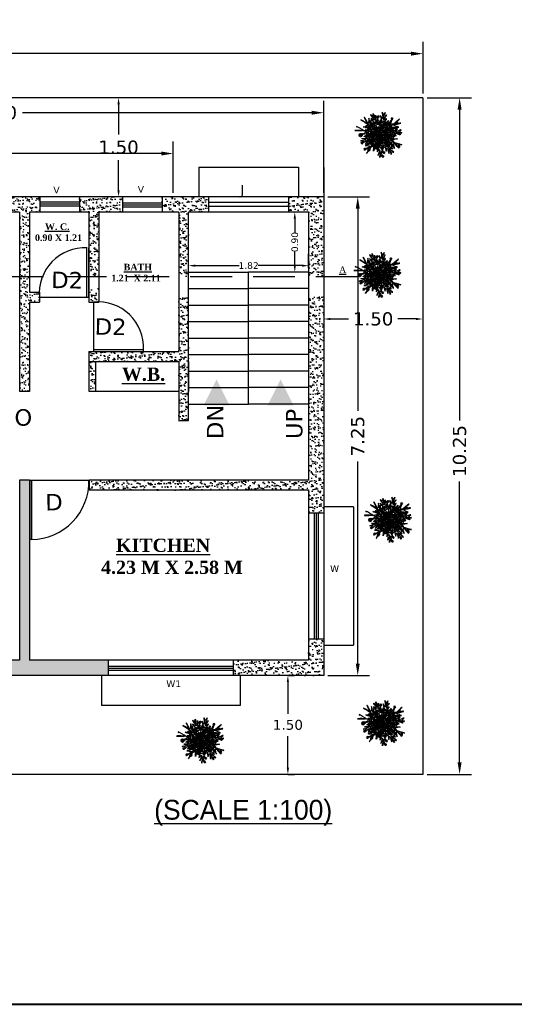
# Model space of a CAD drawing. Header units: millimetres. Extents: x 508 to 1792, y -198 to 270.
# Tile 2 of 9: x 1740.95 to 1748.45, y 68.89 to 83.8. Entities that reach past the tile are written whole.
import ezdxf

# ---------------------------------------------------------------- set-up
doc = ezdxf.new("R2010")
doc.units = ezdxf.units.MM
doc.linetypes.add('DASHED2', pattern=[9.525, 6.35, -3.175])
doc.layers.add('FARNITURE', color=5, linetype='Continuous')
doc.layers.add('wall', color=7, linetype='Continuous', lineweight=35)
doc.styles.get("Standard").update_dxf_attribs({"font": 'verdana.ttf', "height": 0.8})
doc.dimstyles.get("Standard").update_dxf_attribs({"dimtxt": 0.8, "dimasz": 0.18, "dimexe": 0.18, "dimexo": 0.0625, "dimgap": 0.09, "dimtad": 0, "dimtih": 1, "dimtoh": 1, "dimzin": 0, "dimdsep": 46, "dimtxsty": 'Standard', "dimcen": 0.09, "dimadec": 0, "dimazin": 0, "dimtfac": 1, "dimtofl": 0, "dimtmove": 0, "dimatfit": 3, "dimfxl": 1, "dimtolj": 1, "dimtzin": 0, "dimarcsym": 0})
pattern_1 = [(37.5, (132.820664, 127.93001), (-0.0032000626, 0.0978826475), [0, -0.077216, 0, -0.08636, 0, -0.08255]), (7.5, (132.82066, 127.93001), (0.089904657, 0.14336502), [0, -0.041656, 0, -0.069596, 0, -0.02667]), (327.5, (132.75818, 127.93001), (0.158198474, 0.000287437), [0, -0.0254, 0, -0.09144, 0, -0.11938]), (317.5, (132.75818, 127.93001), (0.15271129, 0.044585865), [0, -0.0127, 0, -0.059944, 0, -0.06858])]
pattern_2 = [(37.5, (119.20225, 129.33045), (-0.0032000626, 0.0978826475), [0, -0.077216, 0, -0.08636, 0, -0.08255]), (7.5, (119.20225, 129.33045), (0.089904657, 0.14336502), [0, -0.041656, 0, -0.069596, 0, -0.02667]), (327.5, (119.13977, 129.33045), (0.158198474, 0.000287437), [0, -0.0254, 0, -0.09144, 0, -0.11938]), (317.5, (119.13977, 129.33045), (0.15271129, 0.044585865), [0, -0.0127, 0, -0.059944, 0, -0.06858])]

# ---------------------------------------------------------------- blocks, each defined once
blk = doc.blocks.new('*D163')
at = {"color": 0, "lineweight": -2, "transparency": 16777216}
for p, q in [((1736.059, 81.179), (1736.059, 81.952)), ((1743.279, 81.179), (1743.279, 81.952)), ((1736.239, 81.772), (1739.291, 81.772)), ((1743.099, 81.772), (1739.91, 81.772))]:
    blk.add_line(p, q, dxfattribs=at)
at = {"color": 0, "transparency": 16777216}
for points in [[(1736.239, 81.802), (1736.239, 81.742), (1736.059, 81.772)], [(1743.099, 81.802), (1743.099, 81.742), (1743.279, 81.772)]]:
    blk.add_solid(points, dxfattribs=at)
at = {"layer": 'Defpoints', "color": 0, "transparency": 16777216}
for p in [(1736.059, 81.772), (1736.059, 81.116), (1743.279, 81.116)]:
    blk.add_point(p, dxfattribs=at)
at = {"color": 0, "lineweight": 25, "transparency": 16777216, "insert": (1739.601, 81.772), "char_height": 0.8, "attachment_point": 5}
blk.add_mtext('\\A1;{\\H0.1875x;7.22}', dxfattribs=at)
blk = doc.blocks.new('*D166')
at = {"color": 0, "lineweight": -2, "transparency": 16777216}
for p, q in [((1736.059, 81.179), (1736.059, 82.57)), ((1745.559, 81.179), (1745.559, 82.57)), ((1736.239, 82.39), (1740.22, 82.39)), ((1745.379, 82.39), (1740.992, 82.39))]:
    blk.add_line(p, q, dxfattribs=at)
at = {"color": 0, "transparency": 16777216}
for points in [[(1736.239, 82.42), (1736.239, 82.36), (1736.059, 82.39)], [(1745.379, 82.42), (1745.379, 82.36), (1745.559, 82.39)]]:
    blk.add_solid(points, dxfattribs=at)
at = {"layer": 'Defpoints', "color": 0, "transparency": 16777216}
for p in [(1745.559, 82.39), (1736.059, 81.116), (1745.559, 81.116)]:
    blk.add_point(p, dxfattribs=at)
at = {"color": 0, "lineweight": 25, "transparency": 16777216, "insert": (1740.606, 82.39), "char_height": 0.8, "attachment_point": 5}
blk.add_mtext('\\A1;{\\H0.25x;9.50}', dxfattribs=at)
blk = doc.blocks.new('*D168')
at = {"color": 0, "lineweight": -2, "transparency": 16777216}
for p, q in [((1733.064, 82.681), (1733.064, 83.465)), ((1747.064, 82.681), (1747.064, 83.465)), ((1733.244, 83.285), (1739.448, 83.285)), ((1746.884, 83.285), (1740.372, 83.285))]:
    blk.add_line(p, q, dxfattribs=at)
at = {"color": 0, "transparency": 16777216}
for points in [[(1733.244, 83.315), (1733.244, 83.255), (1733.064, 83.285)], [(1746.884, 83.315), (1746.884, 83.255), (1747.064, 83.285)]]:
    blk.add_solid(points, dxfattribs=at)
at = {"layer": 'Defpoints', "color": 0, "transparency": 16777216}
for p in [(1733.064, 83.285), (1733.064, 82.618), (1747.064, 82.618)]:
    blk.add_point(p, dxfattribs=at)
at = {"color": 0, "transparency": 16777216, "insert": (1739.91, 83.285), "char_height": 0.8, "attachment_point": 5}
blk.add_mtext('\\A1;{\\H0.25x;14.00}', dxfattribs=at)
blk = doc.blocks.new('*D169')
at = {"color": 0, "lineweight": -2, "transparency": 16777216}
for p, q in [((1747.126, 82.618), (1747.799, 82.618)), ((1747.619, 82.438), (1747.619, 77.728)), ((1747.619, 72.548), (1747.619, 76.806)), ((1747.126, 72.368), (1747.799, 72.368))]:
    blk.add_line(p, q, dxfattribs=at)
at = {"color": 0, "transparency": 16777216}
for points in [[(1747.589, 82.438), (1747.649, 82.438), (1747.619, 82.618)], [(1747.589, 72.548), (1747.649, 72.548), (1747.619, 72.368)]]:
    blk.add_solid(points, dxfattribs=at)
at = {"layer": 'Defpoints', "color": 0, "transparency": 16777216}
for p in [(1747.064, 82.618), (1747.064, 72.368), (1747.619, 72.368)]:
    blk.add_point(p, dxfattribs=at)
at = {"color": 0, "transparency": 16777216, "insert": (1747.619, 77.267), "char_height": 0.8, "attachment_point": 5, "rotation": 90}
blk.add_mtext('\\A1;{\\H0.25x;10.25}', dxfattribs=at)
blk = doc.blocks.new('*D170')
at = {"color": 0, "lineweight": -2, "transparency": 16777216}
for p, q in [((1745.559, 79.863), (1745.559, 79.166)), ((1747.059, 79.863), (1747.059, 79.166)), ((1745.659, 79.266), (1745.935, 79.266)), ((1746.959, 79.266), (1746.684, 79.266))]:
    blk.add_line(p, q, dxfattribs=at)
at = {"color": 0, "transparency": 16777216}
for points in [[(1745.659, 79.282), (1745.659, 79.249), (1745.559, 79.266)], [(1746.959, 79.282), (1746.959, 79.249), (1747.059, 79.266)]]:
    blk.add_solid(points, dxfattribs=at)
at = {"layer": 'Defpoints', "color": 0, "transparency": 16777216}
for p in [(1745.559, 79.863), (1747.059, 79.863), (1747.059, 79.266)]:
    blk.add_point(p, dxfattribs=at)
at = {"color": 0, "lineweight": 25, "transparency": 16777216, "insert": (1746.309, 79.266), "char_height": 0.8, "attachment_point": 5}
blk.add_mtext('\\A1;{\\H0.25x;1.50}', dxfattribs=at)
blk = doc.blocks.new('*D171')
at = {"color": 0, "lineweight": -2, "transparency": 16777216}
for p, q in [((1742.45, 82.618), (1742.35, 82.618)), ((1742.45, 82.518), (1742.45, 82.061)), ((1742.45, 81.216), (1742.45, 81.673)), ((1742.45, 81.116), (1742.35, 81.116))]:
    blk.add_line(p, q, dxfattribs=at)
at = {"color": 0, "transparency": 16777216}
for points in [[(1742.433, 82.518), (1742.467, 82.518), (1742.45, 82.618)], [(1742.433, 81.216), (1742.467, 81.216), (1742.45, 81.116)]]:
    blk.add_solid(points, dxfattribs=at)
at = {"layer": 'Defpoints', "color": 0, "transparency": 16777216}
for p in [(1742.45, 82.618), (1742.45, 82.618), (1742.45, 81.116)]:
    blk.add_point(p, dxfattribs=at)
at = {"color": 0, "lineweight": 25, "transparency": 16777216, "insert": (1742.45, 81.867), "char_height": 0.8, "attachment_point": 5}
blk.add_mtext('\\A1;{\\H0.25x;1.50}', dxfattribs=at)
blk = doc.blocks.new('PLANT2')
at = {"layer": 'FARNITURE', "color": 251}
for centre, radius in [((0.38, -0.49), 8.13), ((0.38, -0.14), 7.08), ((0.56, 0.03), 5.9), ((-0.13, -0.83), 3.8)]:
    blk.add_circle(centre, radius, dxfattribs=at)
at = {"layer": 'FARNITURE', "color": 82}
for points in [[(0.76, -0.37), (-0.62, 2.01), (0.32, 1.63), (-4.01, 6.75), (-2.45, 5.9), (-5.34, 8.98), (-3.28, 8.12), (-5.38, 11.27), (-3.51, 10.52), (-3.81, 12.07), (-2.66, 8.8), (-2.39, 11.19), (-2.15, 7.64), (-1.2, 9.4), (-1.12, 5.31), (0.08, 7.32), (-0.23, 3.44), (0.86, 4.76), (0.76, -0.37)], [(0.84, -0.29), (0.88, 2.46), (1.49, 1.66), (0.4, 8.27), (1.31, 6.74), (0.41, 10.87), (1.74, 9.07), (1.56, 12.85), (2.77, 11.25), (3.31, 12.74), (2.62, 9.34), (4.07, 11.25), (2.46, 8.08), (4.18, 9.1), (2.15, 5.55), (4.21, 6.66), (1.95, 3.49), (3.56, 4.06), (0.84, -0.29)], [(0.93, 0.24), (0.87, -3.4), (-3.02, -6.87), (-8.98, -9.48), (-5.67, -7.34), (-8.75, -6.95), (-4.14, -5.89), (-7.43, -5.9), (-1.86, -4.71), (-5.75, -4.9), (-1.18, -3.68), (-5.27, -3.77), (-0.3, -2.76), (-3.29, -2.68), (0.12, -1.98), (-2.42, -1.76), (0.45, -0.9), (0.93, 0.24)], [(-0.67, -1.63), (2.83, -0.66), (7.26, -3.41), (11.46, -8.39), (8.47, -5.82), (8.96, -8.89), (6.64, -4.76), (7.58, -7.91), (4.87, -2.9), (6.15, -6.59), (3.69, -2.54), (4.93, -6.44), (2.56, -1.96), (3.32, -4.85), (1.69, -1.78), (2.19, -4.28), (0.55, -1.77), (-0.67, -1.63)]]:
    blk.add_spline(points, degree=3, dxfattribs=at)
at = {"layer": 'FARNITURE', "color": 94}
for points in [[(0.16, -0.56), (-5.08, -1.15), (-2.22, -0.29), (-6.94, 0.1), (-4.64, 0.63), (-8.57, 2.25), (-5.87, 2.57), (-9.81, 4.18), (-6.33, 4.07), (-11.23, 8.36), (-7.37, 5.9)], [(0.26, -0.36), (-2.56, 0.27), (-4.99, 2.34), (-7.21, 6.44), (-9.2, 9.79), (-9.06, 9.34)], [(1.11, -0.37), (1.71, -5.61), (0.84, -2.75), (0.45, -7.46), (-0.08, -5.16), (-1.69, -9.09), (-2.01, -6.4), (-3.62, -10.33), (-3.52, -6.85), (-7.8, -11.76), (-5.34, -7.9)], [(-0.67, -1.63), (1.33, -3.52), (0.32, -3.43), (5.92, -7.11), (4.18, -6.74), (7.83, -8.88), (5.61, -8.63), (8.51, -11.07), (6.5, -10.87), (7.23, -12.28), (5.21, -9.46), (5.62, -11.82), (4.38, -8.49), (3.98, -10.45), (2.74, -6.55), (2.16, -8.82), (1.36, -5.01), (0.69, -6.58), (-0.67, -1.63)]]:
    blk.add_spline(points, degree=3, dxfattribs=at)
at = {"layer": 'FARNITURE', "color": 106}
for points in [[(0.76, -0.37), (-2.87, -0.32), (-6.34, 3.58), (-8.96, 9.54), (-6.81, 6.23), (-6.43, 9.31), (-5.37, 4.69), (-5.37, 7.98), (-4.19, 2.42), (-4.37, 6.31), (-3.16, 1.74), (-3.24, 5.83), (-2.24, 0.86), (-2.16, 3.85), (-1.46, 0.44), (-1.24, 2.98), (-0.37, 0.11), (0.76, -0.37)], [(0.04, 0.42), (0.99, 5.61), (0.99, 2.62), (2.72, 7.03), (2.56, 4.67), (5.24, 7.97), (4.77, 5.3), (7.45, 8.6), (6.35, 5.3), (11.86, 8.76), (8.4, 5.77)], [(0.93, 0.24), (-1.45, -1.14), (-1.07, -0.2), (-6.19, -4.54), (-5.34, -2.97), (-8.42, -5.87), (-7.56, -3.8), (-10.72, -5.9), (-9.96, -4.03), (-11.52, -4.34), (-8.24, -3.18), (-10.63, -2.92), (-7.08, -2.67), (-8.85, -1.72), (-4.76, -1.64), (-6.76, -0.44), (-2.88, -0.75), (-4.2, 0.33), (0.93, 0.24)], [(-0.75, -0.52), (3.19, -0.21), (6.98, 1.05), (13.12, 0.26)], [(-0.14, -1.28), (4.72, 0.77), (2.22, -0.87), (6.85, 0.09), (4.79, -1.07), (9.02, -1.5), (6.53, -2.57), (10.76, -3.01), (7.39, -3.89), (13.3, -6.62), (8.91, -5.35)], [(0.92, -0.26), (0.29, -3.08), (-1.78, -5.51), (-5.88, -7.73), (-9.23, -9.72), (-8.78, -9.59)], [(-1.36, -1.14), (1.06, -4.26), (4.18, -6.74), (6.89, -12.32)], [(-0.19, -1.5), (2.7, -1.31), (5.61, -2.61), (8.9, -5.92), (11.76, -8.57), (11.5, -8.17)]]:
    blk.add_spline(points, degree=3, dxfattribs=at)
at = {"layer": 'FARNITURE', "color": 70}
for points in [[(0.04, -0.21), (1.15, 3.25), (5.87, 5.45), (12.34, 6.24), (8.55, 5.14), (11.39, 3.88), (6.66, 4.2), (9.81, 3.25), (4.14, 3.72), (7.92, 2.78), (3.19, 2.94), (7.13, 1.84), (2.09, 2.31), (4.93, 1.37), (1.46, 1.68), (3.82, 0.74), (0.83, 0.74), (0.04, -0.21)], [(0.2, 0.26), (1.62, 2.78), (4.3, 4.51), (8.87, 5.45), (12.65, 6.4), (12.18, 6.4)], [(-0.46, 0.58), (-4.55, -2.74), (-2.61, -0.47), (-6.79, -2.69), (-5.14, -1), (-9.32, -1.77), (-7.22, -0.05), (-11.41, -0.81), (-8.42, 0.98), (-14.86, 1.94), (-10.28, 1.95)], [(-0.48, 0.81), (-3.19, -0.18), (-6.35, 0.24), (-10.44, 2.5), (-13.93, 4.24), (-13.57, 3.93)], [(0.04, -0.21), (2.72, 0.42), (2.09, -0.36), (8.24, 2.31), (6.98, 1.05), (10.76, 2.94), (9.34, 1.21), (12.97, 2.31), (11.71, 0.74), (13.28, 0.58), (9.81, 0.42), (12.02, -0.52), (8.55, 0.26), (9.97, -1.15), (6.03, -0.05), (7.61, -1.78), (3.98, -0.36), (4.93, -1.78), (0.04, -0.21)], [(-0.41, -0.97), (0.18, -3.66), (-0.6, -3.02), (1.98, -9.2), (0.74, -7.92), (2.57, -11.74), (0.86, -10.29), (1.91, -13.93), (0.36, -12.65), (0.18, -14.22), (0.07, -10.75), (-0.91, -12.94), (-0.07, -9.49), (-1.5, -10.89), (-0.34, -6.96), (-2.1, -8.51), (-0.63, -4.91), (-2.06, -5.83), (-0.41, -0.97)]]:
    blk.add_spline(points, degree=3, dxfattribs=at)
blk = doc.blocks.new('tr1')
at = {"layer": 'wall', "color": 1}
for centre, radius in [((2378.44, -2930.88), 0.5), ((2380.26, -2927.06), 0.5), ((2384.79, -2927.71), 0.5), ((2385.6, -2932.07), 0.5), ((2394.54, -2931.42), 0.5), ((2367.96, -2939.85), 1), ((2368.55, -2939.85), 0.438), ((2371.63, -2934.01), 0.438), ((2380.17, -2934.78), 0.5), ((2386.26, -2937.5), 0.5), ((2389.84, -2935.04), 0.5), ((2396.08, -2939), 0.5), ((2367.96, -2939.85), 9.731593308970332e-11), ((2367.96, -2939.85), 4.887635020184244e-11), ((2367.96, -2939.85), 3.472793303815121e-11), ((2367.96, -2939.85), 2.472838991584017e-11), ((2373.51, -2943.59), 0.5), ((2376.15, -2941.84), 0.5), ((2386.88, -2946.7), 0.5), ((2373.75, -2950.72), 0.5), ((2379.66, -2949.3), 0.5), ((2395.45, -2948.18), 0.5), ((2383.96, -2955.11), 0.5)]:
    blk.add_circle(centre, radius, dxfattribs=at)
at = {"layer": 'wall', "color": 2}
for centre in [(2380.21, -2929.38), (2380.76, -2926.56), (2390.58, -2928.06), (2368.99, -2939.35), (2372.34, -2933.57), (2393.45, -2935.02), (2395.65, -2938.75), (2368.87, -2945.51), (2386.63, -2946.63), (2395.45, -2947.18), (2371.11, -2949.88), (2374.25, -2950.22), (2379.31, -2949.16), (2384.72, -2952.45)]:
    blk.add_circle(centre, 0.5, dxfattribs=at)
at = {"layer": 'FARNITURE', "xscale": 1.199999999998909, "yscale": 1.199999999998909, "zscale": 1.199999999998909}
blk.add_blockref('PLANT2', (2381.64, -2938.87), dxfattribs=at)
blk = doc.blocks.new('*D173')
at = {"color": 0, "lineweight": -2, "ltscale": 0.25, "transparency": 16777216}
for p, q in [((1745.622, 81.116), (1746.255, 81.116)), ((1746.075, 80.936), (1746.075, 77.873)), ((1746.075, 74.046), (1746.075, 77.109)), ((1745.622, 73.866), (1746.255, 73.866))]:
    blk.add_line(p, q, dxfattribs=at)
at = {"color": 0, "ltscale": 0.25, "transparency": 16777216}
for points in [[(1746.045, 80.936), (1746.105, 80.936), (1746.075, 81.116)], [(1746.045, 74.046), (1746.105, 74.046), (1746.075, 73.866)]]:
    blk.add_solid(points, dxfattribs=at)
at = {"layer": 'Defpoints', "color": 0, "ltscale": 0.25, "transparency": 16777216}
for p in [(1745.559, 81.116), (1745.559, 73.866), (1746.075, 73.866)]:
    blk.add_point(p, dxfattribs=at)
at = {"color": 0, "ltscale": 0.25, "transparency": 16777216, "insert": (1746.075, 77.491), "char_height": 0.8, "attachment_point": 5, "rotation": 90}
blk.add_mtext('\\A1;{\\H0.25x;7.25}', dxfattribs=at)
blk = doc.blocks.new('*D175')
at = {"color": 0, "lineweight": -2, "ltscale": 0.25, "transparency": 16777216}
for p, q in [((1743.511, 80.039), (1743.511, 80.254)), ((1745.331, 80.039), (1745.331, 80.254)), ((1743.611, 80.074), (1744.279, 80.074)), ((1745.231, 80.074), (1744.564, 80.074))]:
    blk.add_line(p, q, dxfattribs=at)
at = {"color": 0, "ltscale": 0.25, "transparency": 16777216}
for points in [[(1743.611, 80.09), (1743.611, 80.057), (1743.511, 80.074)], [(1745.231, 80.09), (1745.231, 80.057), (1745.331, 80.074)]]:
    blk.add_solid(points, dxfattribs=at)
at = {"layer": 'Defpoints', "color": 0, "ltscale": 0.25, "transparency": 16777216}
for p in [(1743.511, 79.976), (1745.331, 80.074), (1745.331, 79.976)]:
    blk.add_point(p, dxfattribs=at)
at = {"color": 0, "ltscale": 0.25, "transparency": 16777216, "insert": (1744.421, 80.074), "char_height": 0.8, "attachment_point": 5}
blk.add_mtext('\\A1;{\\H0.125x;1.82}', dxfattribs=at)
blk = doc.blocks.new('*D176')
at = {"color": 0, "lineweight": -2, "ltscale": 0.25, "transparency": 16777216}
for p, q in [((1745.269, 80.886), (1744.941, 80.886)), ((1745.121, 80.786), (1745.121, 80.578)), ((1745.121, 80.076), (1745.121, 80.284)), ((1745.269, 79.976), (1744.941, 79.976))]:
    blk.add_line(p, q, dxfattribs=at)
at = {"color": 0, "ltscale": 0.25, "transparency": 16777216}
for points in [[(1745.104, 80.786), (1745.137, 80.786), (1745.121, 80.886)], [(1745.104, 80.076), (1745.137, 80.076), (1745.121, 79.976)]]:
    blk.add_solid(points, dxfattribs=at)
at = {"layer": 'Defpoints', "color": 0, "ltscale": 0.25, "transparency": 16777216}
for p in [(1745.121, 80.886), (1745.331, 80.886), (1745.331, 79.976)]:
    blk.add_point(p, dxfattribs=at)
at = {"color": 0, "ltscale": 0.25, "transparency": 16777216, "insert": (1745.121, 80.431), "char_height": 0.8, "attachment_point": 5, "rotation": 90}
blk.add_mtext('\\A1;{\\H0.125x;0.90}', dxfattribs=at)
blk = doc.blocks.new('*D179')
at = {"color": 0, "lineweight": -2, "transparency": 16777216}
for p, q in [((1745.016, 73.866), (1745.116, 73.866)), ((1745.016, 73.766), (1745.016, 73.285)), ((1745.016, 72.468), (1745.016, 72.949)), ((1745.016, 72.368), (1745.116, 72.368))]:
    blk.add_line(p, q, dxfattribs=at)
at = {"color": 0, "transparency": 16777216}
for points in [[(1745.032, 73.766), (1744.999, 73.766), (1745.016, 73.866)], [(1745.033, 72.468), (1744.999, 72.468), (1745.016, 72.368)]]:
    blk.add_solid(points, dxfattribs=at)
at = {"layer": 'Defpoints', "color": 0, "transparency": 16777216}
for p in [(1745.016, 73.866), (1745.016, 72.368), (1745.016, 72.368)]:
    blk.add_point(p, dxfattribs=at)
at = {"color": 0, "lineweight": 25, "transparency": 16777216, "insert": (1745.016, 73.117), "char_height": 0.8, "attachment_point": 5}
blk.add_mtext('\\A1;{\\H0.1875x;1.50}', dxfattribs=at)

msp = doc.modelspace()

# ---------------------------------------------------------------- hatches: boundary and pattern name
at = {"ltscale": 0.25}
h = msp.add_hatch(dxfattribs=at)
h.set_pattern_fill('AR-SAND', color=250, scale=0.002)
h.set_pattern_definition(pattern_1)
h.paths.add_polyline_path([(1740.951, 80.886), (1740.951, 79.736), (1741.101, 79.736), (1741.101, 80.886), (1741.256, 80.886), (1741.256, 81.116), (1739.577, 81.116), (1739.577, 80.886), (1739.899, 80.886)])
h = msp.add_hatch(dxfattribs=at)
h.set_pattern_fill('AR-SAND', color=250, scale=0.002)
h.set_pattern_definition(pattern_1)
h.paths.add_polyline_path([(1742.001, 80.886), (1742.001, 79.906), (1742.151, 79.906), (1742.151, 80.886), (1742.509, 80.886), (1742.509, 81.116), (1741.856, 81.116), (1741.856, 80.886)])
h = msp.add_hatch(dxfattribs=at)
h.set_pattern_fill('AR-SAND', color=250, scale=0.002)
h.set_pattern_definition(pattern_2)
h.paths.add_polyline_path([(1743.361, 79.906), (1743.511, 79.906), (1743.511, 80.886), (1743.816, 80.886), (1743.816, 81.116), (1743.279, 81.116), (1743.109, 81.116), (1743.109, 80.886), (1743.361, 80.886)])
h = msp.add_hatch(dxfattribs=at)
h.set_pattern_fill('AR-SAND', color=250, scale=0.002)
h.set_pattern_definition(pattern_2)
h.paths.add_polyline_path([(1745.331, 79.906), (1745.559, 79.906), (1745.559, 81.116), (1745.026, 81.116), (1745.026, 80.886), (1745.331, 80.886)])
h = msp.add_hatch(dxfattribs=at)
h.set_pattern_fill('AR-SAND', color=250, scale=0.002)
h.set_pattern_definition(pattern_1)
h.paths.add_polyline_path([(1741.101, 79.521), (1741.251, 79.521), (1741.251, 79.591, -0.029057), (1741.249, 79.671), (1741.101, 79.671), (1741.101, 79.736), (1740.951, 79.736), (1740.951, 78.166), (1741.101, 78.166)])
h = msp.add_hatch(dxfattribs=at)
h.set_pattern_fill('AR-SAND', color=250, scale=0.002)
h.set_pattern_definition(pattern_1)
h.paths.add_polyline_path([(1742.001, 79.591), (1742.001, 79.521), (1742.075, 79.521, -0.027802), (1742.151, 79.524), (1742.151, 79.736), (1742.001, 79.736)], flags=17)
h = msp.add_hatch(dxfattribs=at)
h.set_pattern_fill('AR-SAND', color=250, scale=0.002)
h.set_pattern_definition(pattern_2)
h.paths.add_polyline_path([(1743.511, 79.608), (1743.361, 79.608), (1743.361, 78.771), (1742.001, 78.771), (1742.001, 78.621), (1743.361, 78.621), (1743.361, 77.724), (1743.511, 77.724)])
h = msp.add_hatch(dxfattribs=at)
h.set_pattern_fill('AR-SAND', color=250, scale=0.002)
h.set_pattern_definition(pattern_2)
h.paths.add_polyline_path([(1745.559, 79.608), (1745.331, 79.608), (1745.329, 76.323), (1745.559, 76.323), (1745.559, 78.166)])
h = msp.add_hatch(dxfattribs=at)
h.set_pattern_fill('AR-SAND', color=250, scale=0.002)
h.set_pattern_definition(pattern_2)
h.paths.add_polyline_path([(1742.101, 78.621), (1742.001, 78.621), (1742.001, 78.171), (1742.101, 78.171)])
at = {"lineweight": 25}
h = msp.add_hatch(color=256, dxfattribs=at)
h.set_gradient(color1=(255, 0, 0), color2=(255, 61, 61), one_color=1, tint=0.62)
h.paths.add_polyline_path([(1743.936, 78.35), (1743.741, 77.96), (1744.131, 77.96)])
h = msp.add_hatch(color=256, dxfattribs=at)
h.set_gradient(color1=(255, 0, 0), color2=(255, 61, 61), one_color=1, tint=0.62)
h.paths.add_polyline_path([(1743.936, 78.35), (1743.741, 77.96), (1744.131, 77.96)])
h = msp.add_hatch(color=256, dxfattribs=at)
h.set_gradient(color1=(255, 0, 0), color2=(255, 61, 61), one_color=1, tint=0.62)
h.paths.add_polyline_path([(1744.906, 78.35), (1745.101, 77.96), (1744.711, 77.96)])
h = msp.add_hatch(color=256, dxfattribs=at)
h.set_gradient(color1=(255, 0, 0), color2=(255, 61, 61), one_color=1, tint=0.62)
h.paths.add_polyline_path([(1744.906, 78.35), (1745.101, 77.96), (1744.711, 77.96)])
at = {"ltscale": 0.25}
h = msp.add_hatch(dxfattribs=at)
h.set_pattern_fill('AR-SAND', color=250, scale=0.002)
h.set_pattern_definition(pattern_1)
h.paths.add_polyline_path([(1742.291, 74.096), (1741.101, 74.096), (1741.101, 76.306), (1741.101, 76.306), (1741.101, 77.205), (1741.101, 76.824), (1740.951, 76.824), (1740.951, 74.096), (1739.9, 74.096), (1739.9, 73.866), (1742.291, 73.866)])
h = msp.add_hatch(dxfattribs=at)
h.set_pattern_fill('AR-SAND', color=250, scale=0.002)
h.set_pattern_definition(pattern_2)
h.paths.add_polyline_path([(1745.559, 76.824), (1742.003, 76.824, -0.009433), (1742.003, 76.791), (1742.003, 76.674), (1745.329, 76.674), (1745.329, 76.323), (1745.559, 76.323)])
h = msp.add_hatch(dxfattribs=at)
h.set_pattern_fill('AR-SAND', color=250, scale=0.002)
h.set_pattern_definition(pattern_2)
h.paths.add_polyline_path([(1745.559, 73.866), (1745.559, 74.423), (1745.329, 74.423), (1745.329, 74.096), (1744.191, 74.096), (1744.191, 73.866)])

# ---------------------------------------------------------------- linework, layer by layer
at = {"color": 1, "lineweight": 25}
for p, q in [((1747.059, 82.618), (1733.064, 82.618)), ((1747.059, 82.618), (1747.059, 78.166)), ((1747.059, 78.166), (1747.059, 72.368)), ((1747.059, 72.368), (1733.066, 72.365))]:
    msp.add_line(p, q, dxfattribs=at)
at = {"lineweight": 25}
for p, q in [((1743.666, 81.566), (1745.176, 81.566)), ((1743.666, 81.566), (1743.666, 81.116)), ((1745.176, 81.566), (1745.176, 81.116)), ((1745.559, 81.561), (1745.559, 78.166)), ((1743.279, 81.116), (1736.059, 81.116)), ((1745.559, 81.116), (1743.279, 81.116)), ((1740.951, 80.886), (1739.899, 80.886)), ((1740.951, 80.886), (1740.951, 78.166)), ((1742.001, 80.886), (1741.101, 80.886)), ((1741.101, 80.886), (1741.101, 79.671)), ((1742.001, 80.886), (1742.001, 79.521)), ((1743.361, 80.886), (1742.151, 80.886)), ((1742.151, 80.886), (1742.151, 79.521)), ((1743.361, 80.886), (1743.361, 78.771)), ((1743.511, 77.726), (1743.511, 80.886)), ((1745.331, 80.886), (1743.511, 80.886)), ((1745.331, 80.886), (1745.331, 77.724)), ((1743.511, 79.976), (1744.421, 79.976)), ((1743.511, 79.976), (1744.396, 79.976)), ((1744.421, 77.976), (1744.421, 79.976)), ((1744.421, 77.976), (1744.421, 79.976)), ((1744.421, 77.976), (1744.421, 79.976)), ((1745.331, 79.976), (1744.421, 79.976)), ((1744.421, 77.976), (1744.421, 79.976)), ((1745.331, 79.976), (1744.446, 79.976)), ((1741.101, 79.671), (1741.251, 79.671)), ((1741.251, 79.671), (1741.251, 79.521)), ((1743.511, 79.726), (1744.421, 79.726)), ((1743.511, 79.726), (1744.396, 79.726)), ((1745.331, 79.726), (1744.421, 79.726)), ((1745.331, 79.726), (1744.446, 79.726)), ((1741.101, 79.521), (1741.101, 78.166)), ((1741.101, 79.521), (1741.251, 79.521)), ((1742.001, 79.521), (1742.151, 79.521)), ((1743.511, 79.476), (1744.421, 79.476)), ((1743.511, 79.476), (1744.421, 79.476)), ((1745.331, 79.476), (1744.421, 79.476)), ((1745.331, 79.476), (1744.421, 79.476)), ((1743.511, 79.226), (1744.421, 79.226)), ((1743.511, 79.226), (1744.421, 79.226)), ((1745.331, 79.226), (1744.421, 79.226)), ((1745.331, 79.226), (1744.421, 79.226)), ((1743.511, 78.976), (1744.421, 78.976)), ((1743.511, 78.976), (1744.421, 78.976)), ((1745.331, 78.976), (1744.421, 78.976)), ((1745.331, 78.976), (1744.421, 78.976)), ((1742.001, 78.771), (1742.001, 78.621)), ((1742.001, 78.771), (1743.361, 78.771)), ((1742.001, 78.771), (1742.151, 78.771)), ((1742.001, 78.621), (1743.361, 78.621)), ((1743.361, 78.621), (1743.361, 77.732)), ((1743.511, 78.726), (1744.421, 78.726)), ((1743.511, 78.621), (1743.511, 78.166)), ((1745.331, 78.726), (1744.421, 78.726)), ((1745.331, 78.726), (1744.421, 78.726)), ((1743.511, 78.476), (1744.421, 78.476)), ((1743.511, 78.476), (1744.421, 78.476)), ((1745.331, 78.476), (1744.421, 78.476)), ((1745.331, 78.476), (1744.421, 78.476)), ((1741.101, 78.166), (1740.951, 78.166)), ((1742.001, 78.171), (1743.361, 78.171)), ((1743.511, 78.226), (1744.421, 78.226)), ((1743.511, 78.226), (1744.421, 78.226)), ((1745.331, 78.226), (1744.421, 78.226)), ((1745.331, 78.226), (1744.421, 78.226)), ((1745.559, 78.166), (1745.559, 73.866)), ((1743.511, 77.976), (1744.421, 77.976)), ((1743.511, 77.976), (1744.421, 77.976)), ((1745.331, 77.976), (1744.421, 77.976)), ((1745.331, 77.976), (1744.421, 77.976)), ((1743.509, 77.724), (1743.36, 77.724)), ((1741.101, 76.824), (1740.951, 76.824)), ((1745.331, 76.824), (1742.003, 76.824)), ((1743.509, 76.824), (1743.36, 76.824)), ((1745.329, 76.674), (1742.003, 76.674)), ((1743.509, 76.674), (1743.36, 76.674)), ((1745.329, 76.674), (1745.329, 74.096)), ((1746.009, 76.423), (1745.559, 76.423)), ((1746.009, 76.423), (1746.009, 74.323)), ((1745.559, 74.323), (1746.009, 74.323)), ((1740.951, 74.096), (1737.419, 74.096)), ((1742.459, 74.096), (1741.101, 74.096)), ((1745.329, 74.096), (1742.459, 74.096)), ((1745.559, 73.866), (1737.189, 73.866)), ((1742.191, 73.861), (1742.191, 73.411)), ((1744.291, 73.861), (1744.291, 73.411)), ((1744.291, 73.411), (1742.191, 73.411))]:
    msp.add_line(p, q, dxfattribs=at)
at = {"color": 5, "lineweight": 25}
for p, q in [((1741.256, 81.116), (1741.256, 80.886)), ((1741.256, 81.038), (1741.856, 81.038)), ((1741.256, 81.008), (1741.856, 81.008)), ((1741.856, 81.116), (1741.856, 80.886)), ((1742.509, 81.116), (1742.509, 80.886)), ((1742.509, 81.026), (1743.109, 81.026)), ((1742.509, 80.996), (1743.109, 80.996)), ((1743.109, 81.116), (1743.109, 80.886)), ((1743.816, 80.886), (1743.816, 81.116)), ((1745.026, 81.031), (1743.816, 81.031)), ((1745.026, 81.116), (1745.026, 80.886)), ((1741.256, 80.978), (1741.856, 80.978)), ((1742.509, 80.966), (1743.109, 80.966)), ((1745.026, 80.971), (1743.816, 80.971)), ((1745.559, 76.323), (1745.329, 76.323)), ((1745.414, 76.323), (1745.414, 74.423)), ((1745.444, 76.323), (1745.444, 74.423)), ((1745.474, 76.323), (1745.474, 74.423)), ((1745.329, 74.423), (1745.559, 74.423)), ((1742.291, 74.096), (1742.291, 73.866)), ((1744.191, 74.001), (1742.291, 74.001)), ((1744.191, 73.866), (1744.191, 74.096)), ((1744.191, 73.971), (1742.291, 73.971)), ((1744.191, 73.941), (1742.291, 73.941))]:
    msp.add_line(p, q, dxfattribs=at)
at = {"color": 30, "lineweight": 25}
for p, q in [((1741.971, 79.591), (1741.971, 80.342)), ((1742.001, 79.591), (1742.001, 80.342)), ((1742.001, 79.591), (1741.251, 79.591)), ((1742.075, 78.773), (1742.075, 79.521)), ((1742.075, 78.803), (1742.826, 78.803)), ((1742.075, 78.773), (1742.826, 78.773)), ((1742.826, 78.773), (1742.826, 78.803)), ((1741.103, 76.824), (1742.003, 76.824)), ((1741.103, 76.824), (1741.103, 75.925)), ((1741.133, 75.924), (1741.133, 76.824)), ((1741.133, 75.924), (1741.103, 75.925))]:
    msp.add_line(p, q, dxfattribs=at)
at = {"color": 3, "linetype": 'DASHED2', "ltscale": 0.1}
msp.add_line((1746.075, 79.906), (1735.184, 79.906), dxfattribs=at)
at = {"ltscale": 0.25}
for p, q in [((1742.001, 78.621), (1742.001, 78.171)), ((1742.101, 78.621), (1742.101, 78.171)), ((1745.331, 77.724), (1745.331, 76.824)), ((1740.951, 76.824), (1740.951, 74.096)), ((1741.101, 76.824), (1741.101, 74.096)), ((1742.003, 76.824), (1742.003, 76.674))]:
    msp.add_line(p, q, dxfattribs=at)
at = {"color": 4, "ltscale": 0.25}
msp.add_line((1742.003, 76.824), (1742.003, 76.674), dxfattribs=at)
at = {"color": 5, "lineweight": 40, "ltscale": 0.25}
msp.add_line((1731.746, 68.885), (1792.335, 68.885), dxfattribs=at)
at = {"color": 30, "lineweight": 25}
for centre, radius, start, end in [((1741.939, 79.653), 0.691, 87.2793, 185.0949), ((1742.139, 78.836), 0.688, 357.1768, 95.3459), ((1741.119, 76.807), 0.883, 270.8611, 1.081)]:
    msp.add_arc(centre, radius, start, end, dxfattribs=at)
at = {"layer": 'Defpoints', "color": 0}
msp.add_line((1747.064, 72.368), (1747.064, 72.368), dxfattribs=at)

# ---------------------------------------------------------------- block references
at = {"color": 7, "lineweight": 25, "xscale": 0.02110552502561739, "yscale": 0.02110552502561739, "zscale": 0.02110552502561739}
for p in [(1696.141, 144.098), (1696.124, 141.977), (1696.286, 138.269), (1696.182, 135.188), (1693.441, 134.926)]:
    msp.add_blockref('tr1', p, dxfattribs=at)

# ---------------------------------------------------------------- texts
at = {"color": 7, "lineweight": 25}
for s, rotation, p in [('D2', 359.0587, (1741.427, 79.734)), ('D2', 359.0587, (1742.086, 79.028)), ('O', 1.1164, (1740.874, 77.647)), ('D', 1.1164, (1741.341, 76.364))]:
    msp.add_text(s, height=0.25, rotation=rotation, dxfattribs=at).set_placement(p)
at = {"lineweight": 25}
for s, p in [('DN', (1744.038, 77.447)), ('UP', (1745.236, 77.447))]:
    msp.add_text(s, height=0.25, rotation=90, dxfattribs=at).set_placement(p)
at = {"color": 7, "lineweight": 25, "attachment_point": 1}
for s, insert, char_height, width in [('J', (1744.295, 81.297), 0.15, 0.14082), ('{\\fTimes New Roman|b1|i0|c0|p18;     \\LBATH    \\l     \\P1.21  X 2.11}', (1742.339, 80.102), 0.1, 0.81363), ('{\\fTimes New Roman|b0|i0|c0|p18;\\L\\C3;A}', (1745.792, 80.063), 0.1, 0.11301), ('{\\fTimes New Roman|b1|i0|c0|p18;   \\LKITCHEN\\P\\l4.23 M X 2.58 M}', (1742.185, 75.938), 0.2, 2.42326), ('W', (1745.656, 75.534), 0.1, 0.17049), ('W1', (1743.174, 73.79), 0.1, 0.17049), ('{\\fEngravers MT|b0|i0|c0|p18;\\H0.5x;\\L(SCALE 1:100)}', (1742.99, 71.982), 0.6, 4.72173)]:
    msp.add_mtext(s, dxfattribs=dict(at, insert=insert, char_height=char_height, width=width))
at = {"color": 7, "lineweight": 25, "extrusion": (0, 0, -1), "char_height": 0.1, "width": 0.3843, "attachment_point": 1, "text_direction": (-1, 0, 0)}
for insert in [(1741.556, 81.268), (1742.835, 81.279)]:
    msp.add_mtext('V', dxfattribs=dict(at, insert=insert))
at = {"lineweight": 25, "attachment_point": 1}
for s, insert, char_height, width in [('{\\fTimes New Roman|b1|i0|c0|p18;       \\LW. C.  \\l       \\P   0.90 X 1.21 }', (1741.07, 80.714), 0.1, 0.86168), ('{\\fTimes New Roman|b1|i0|c0|p18;\\LW.B.}', (1742.501, 78.529), 0.2, 0.75041)]:
    msp.add_mtext(s, dxfattribs=dict(at, insert=insert, char_height=char_height, width=width))

# ---------------------------------------------------------------- dimensions: what is measured, and where the dimension line sits
at = {"color": 0}
dim = msp.add_linear_dim(base=(1733.064, 83.285), p1=(1747.064, 82.618), p2=(1733.064, 82.618), text='{\\H0.25x;<>}', dimstyle='Standard', dxfattribs=at)
dim.commit()
dim.dimension.update_dxf_attribs({"geometry": '*D168', "text_midpoint": (1739.91, 83.285), "dimtype": 160})
at = {"lineweight": 25}
for base, p1, p2, angle, text, picture, middle in [((1745.559, 82.39), (1736.059, 81.116), (1745.559, 81.116), 360, '{\\H0.25x;<>}', '*D166', (1740.606, 82.39)), ((1736.059, 81.772), (1743.279, 81.116), (1736.059, 81.116), 180, '{\\H0.1875x;<>}', '*D163', (1739.601, 81.772))]:
    dim = msp.add_linear_dim(base=base, p1=p1, p2=p2, angle=angle, text=text, dimstyle='Standard', dxfattribs=at)
    dim.commit()
    dim.dimension.update_dxf_attribs({"geometry": picture, "text_midpoint": middle, "dimtype": 161})
at = {"color": 1, "lineweight": 25}
for p1, p2, text, picture, middle in [((1742.45, 81.116), (1742.45, 82.618), '{\\H0.25x;<>}', '*D171', (1742.45, 81.867)), ((1745.016, 73.866), (1745.016, 72.368), '{\\H0.1875x;<>}', '*D179', (1745.016, 73.117))]:
    dim = msp.add_aligned_dim(p1=p1, p2=p2, distance=0, text=text, dimstyle='Standard', override={"dimasz": 0.1, "dimexe": 0.1, "dimexo": 0}, dxfattribs=at)
    dim.commit()
    dim.dimension.update_dxf_attribs({"geometry": picture, "text_midpoint": middle})
at = {"color": 0}
dim = msp.add_linear_dim(base=(1747.619, 72.368), p1=(1747.064, 82.618), p2=(1747.064, 72.368), angle=270, text='{\\H0.25x;<>}', dimstyle='Standard', dxfattribs=at)
dim.commit()
dim.dimension.update_dxf_attribs({"geometry": '*D169', "text_midpoint": (1747.619, 77.267), "dimtype": 161, "text_rotation": 90})
at = {"ltscale": 0.25}
dim = msp.add_aligned_dim(p1=(1745.331, 79.976), p2=(1745.331, 80.886), distance=0.211, text='{\\H0.125x;0.90}', dimstyle='Standard', override={"dimasz": 0.1, "dimgap": 0}, dxfattribs=at)
dim.commit()
dim.dimension.update_dxf_attribs({"geometry": '*D176', "text_midpoint": (1745.121, 80.431), "text_rotation": 90})
dim = msp.add_aligned_dim(p1=(1745.559, 81.116), p2=(1745.559, 73.866), distance=0.516, text='{\\H0.25x;<>}', dimstyle='Standard', dxfattribs=at)
dim.commit()
dim.dimension.update_dxf_attribs({"geometry": '*D173', "text_midpoint": (1746.075, 77.491), "text_rotation": 90})
dim = msp.add_aligned_dim(p1=(1743.511, 79.976), p2=(1745.331, 79.976), distance=0.097, text='{\\H0.125x;<>}', dimstyle='Standard', override={"dimasz": 0.1, "dimgap": 0}, dxfattribs=at)
dim.commit()
dim.dimension.update_dxf_attribs({"geometry": '*D175', "text_midpoint": (1744.421, 80.074)})
at = {"color": 1, "lineweight": 25}
dim = msp.add_linear_dim(base=(1747.059, 79.266), p1=(1745.559, 79.863), p2=(1747.059, 79.863), angle=0, text='{\\H0.25x;<>}', dimstyle='Standard', override={"dimasz": 0.1, "dimexe": 0.1, "dimexo": 0}, dxfattribs=at)
dim.commit()
dim.dimension.update_dxf_attribs({"geometry": '*D170', "text_midpoint": (1746.309, 79.266), "dimtype": 161})

doc.saveas('drawing.dxf')
